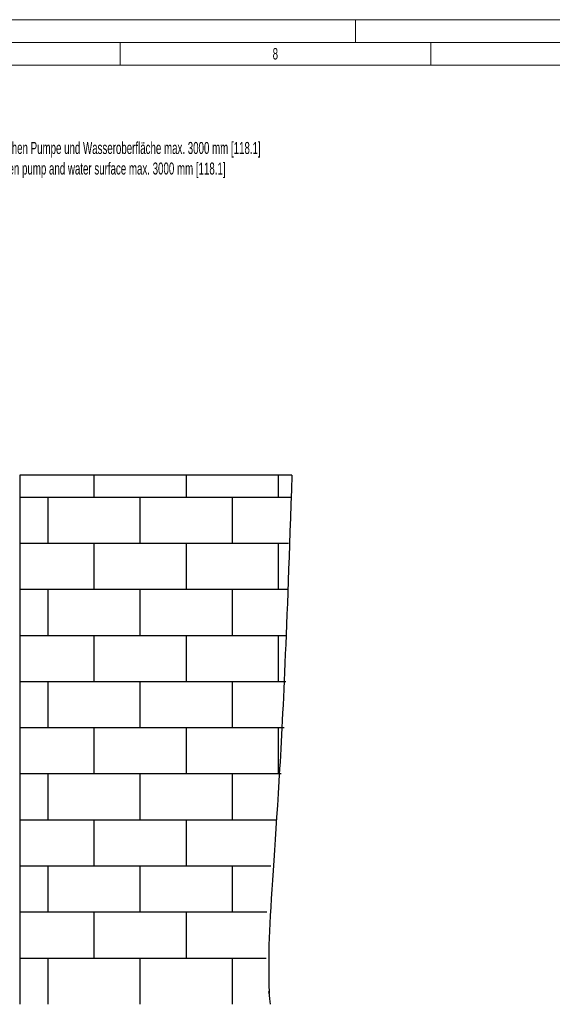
# Model space of a CAD drawing. Header units: millimetres. Extents: x 0 to 4205, y -17 to 2970.
# Tile 10 of 30: x 1308 to 1894, y 1885 to 2970. Entities that reach past the tile are written whole.
import ezdxf

# ---------------------------------------------------------------- set-up
doc = ezdxf.new("R2010")
doc.units = ezdxf.units.MM
doc.header["$LTSCALE"] = 5
doc.styles.add('SLDTEXTSTYLE0', font='TXT', dxfattribs={"width": 0.605})
doc.styles.add('SLDTEXTSTYLE1', font='TXT', dxfattribs={"width": 0.638186})

# ---------------------------------------------------------------- blocks, each defined once
blk = doc.blocks.new('SW_BROKEN_VIEW_5')
at = {"color": 0, "linetype": 'Continuous'}
for p, q in [((0, 598.2), (0, 15)), ((299.8, 598.2), (0, 598.2)), ((82.1, 573.6), (82.1, 598.2)), ((183.7, 573.6), (183.7, 598.2)), ((285.3, 573.6), (285.3, 598.2)), ((298.2, 573.6), (0, 573.6)), ((31.3, 522.8), (31.3, 573.6)), ((132.9, 522.8), (132.9, 573.6)), ((234.5, 522.8), (234.5, 573.6)), ((296, 522.8), (0, 522.8)), ((82.1, 472), (82.1, 522.8)), ((183.7, 472), (183.7, 522.8)), ((285.3, 472), (285.3, 522.8)), ((294.8, 472), (0, 472)), ((31.3, 421.2), (31.3, 472)), ((132.9, 421.2), (132.9, 472)), ((234.5, 421.2), (234.5, 472)), ((294.1, 421.2), (0, 421.2)), ((82.1, 370.4), (82.1, 421.2)), ((183.7, 370.4), (183.7, 421.2)), ((285.3, 370.4), (285.3, 421.2)), ((293.2, 370.4), (0, 370.4)), ((31.3, 319.6), (31.3, 370.4)), ((132.9, 319.6), (132.9, 370.4)), ((234.5, 319.6), (234.5, 370.4)), ((291.3, 319.6), (0, 319.6)), ((82.1, 268.8), (82.1, 319.6)), ((183.7, 268.8), (183.7, 319.6)), ((285.3, 268.8), (285.3, 319.6)), ((288, 268.8), (0, 268.8)), ((31.3, 218), (31.3, 268.8)), ((132.9, 218), (132.9, 268.8)), ((234.5, 218), (234.5, 268.8)), ((282.7, 218), (0, 218)), ((82.1, 167.2), (82.1, 218)), ((183.7, 167.2), (183.7, 218)), ((276.6, 167.2), (0, 167.2)), ((31.3, 116.4), (31.3, 167.2)), ((132.9, 116.4), (132.9, 167.2)), ((234.5, 116.4), (234.5, 167.2)), ((272.3, 116.4), (0, 116.4)), ((82.1, 65.6), (82.1, 116.4)), ((183.7, 65.6), (183.7, 116.4)), ((271.6, 65.6), (0, 65.6)), ((31.3, 15), (31.3, 65.6)), ((132.9, 15), (132.9, 65.6)), ((234.5, 15), (234.5, 65.6))]:
    blk.add_line(p, q, dxfattribs=at)
blk.add_open_spline([(299.8, 598.2), (294.1, 422.1), (285.9, 246.1), (271.5, 70.9), (275.9, 15), (274, 33.6), (275.9, 15)], degree=3, knots=[0, 0, 0, 0, 0.301618, 0.603116, 0.904064, 1, 1, 1, 1], dxfattribs=at)

msp = doc.modelspace()

# ---------------------------------------------------------------- linework, layer by layer
at = {"color": 7, "linetype": 'Continuous', "lineweight": 18}
for p, q in [((4205, 2970.000335), (0, 2970.000335)), ((1677.5, 2970.000335), (1677.5, 2945.000335)), ((4180, 2945.000335), (25, 2945.000335)), ((1418.333335, 2945.000335), (1418.333335, 2920.000335)), ((1760.416665, 2945.000335), (1760.416665, 2920.000335)), ((1418.333335, 2920.000335), (1076.25, 2920.000335)), ((1760.416665, 2920.000335), (1418.333335, 2920.000335)), ((2102.5, 2920.000335), (1760.416665, 2920.000335))]:
    msp.add_line(p, q, dxfattribs=at)
at = {"color": 7, "linetype": 'Continuous', "lineweight": 25}
for p, q in [((1307.631078, 2367.681985), (1307.631078, 2333.681991)), ((1307.631078, 2287.681987), (1307.631078, 2253.681985))]:
    msp.add_line(p, q, dxfattribs=at)

# ---------------------------------------------------------------- block references
at = {"color": 7, "linetype": 'Continuous'}
msp.add_blockref('SW_BROKEN_VIEW_5', (1307.631078, 1869.959448), dxfattribs=at)

# ---------------------------------------------------------------- texts
at = {"color": 7, "linetype": 'Continuous', "lineweight": 0, "insert": (1589.285063, 2938.674014), "char_height": 12.500055, "attachment_point": 2, "style": 'SLDTEXTSTYLE1'}
msp.add_mtext('8', dxfattribs=at)
at = {"color": 7, "linetype": 'Continuous', "lineweight": 18, "char_height": 13.22916667, "attachment_point": 1, "style": 'SLDTEXTSTYLE0'}
for s, insert in [('Höhenunterschied zwischen Pumpe und Wasseroberfläche max. 3000 mm [118.1]', (1182.837234, 2835.251796)), ('Height difference between pump and water surface max. 3000 mm [118.1]', (1182.837234, 2812.612906))]:
    msp.add_mtext(s, dxfattribs=dict(at, insert=insert))

doc.saveas('drawing.dxf')
